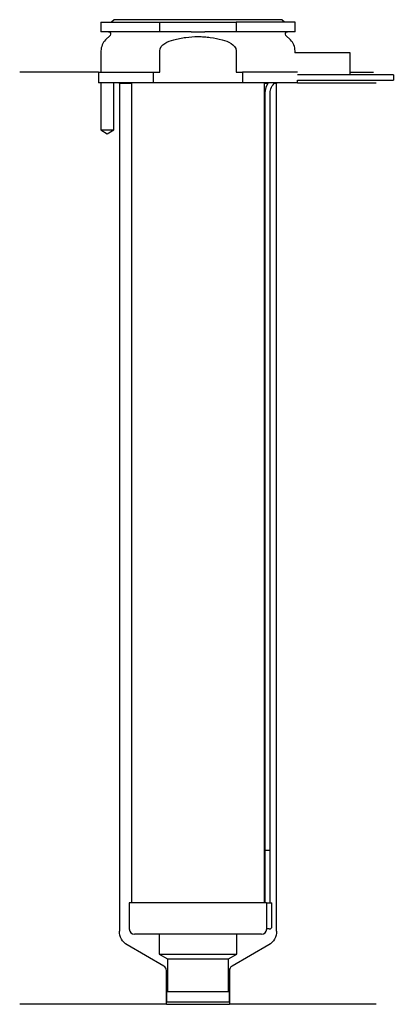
# Model space of a CAD drawing. Header units: inches. Extents: x 24 to 95, y 97 to 284.
import ezdxf

# ---------------------------------------------------------------- set-up
doc = ezdxf.new("R2010")
doc.units = ezdxf.units.IN
for name, color, linetype in [('201', 7, 'Continuous'), ('30', 7, 'Continuous'), ('32', 7, 'Continuous')]:
    doc.layers.add(name, color=color, linetype=linetype)

msp = doc.modelspace()

# ---------------------------------------------------------------- linework, layer by layer
at = {"layer": '201', "color": 113}
for p, q in [((38.53, 274.31), (23.53, 274.31)), ((38.53, 274.31), (38.53, 272.31)), ((86.53, 274.31), (90.99, 274.31)), ((38.98, 272.31), (38.98, 263.31)), ((41.48, 263.31), (41.48, 272.31)), ((42.43, 272.31), (42.53, 272.21)), ((42.53, 272.21), (44.83, 272.21)), ((42.53, 272.21), (42.53, 110.58)), ((70.23, 272.21), (70.84, 272.21)), ((72.15, 272.21), (72.53, 272.21)), ((72.53, 272.21), (72.63, 272.31)), ((72.53, 110.58), (72.53, 272.21)), ((76.53, 272.31), (91.53, 272.31)), ((38.98, 263.31), (40.23, 262.59)), ((40.23, 262.59), (41.48, 263.31)), ((51.02, 103.94), (44.03, 107.98)), ((71.03, 107.98), (64.03, 103.94)), ((51.52, 96.65), (51.52, 103.07)), ((63.53, 103.07), (63.53, 96.65)), ((51.52, 96.65), (23.53, 96.65)), ((51.52, 96.65), (63.53, 96.65)), ((91.53, 96.65), (63.53, 96.65))]:
    msp.add_line(p, q, dxfattribs=at)
at = {"layer": '201', "color": 113, "extrusion": (0, 0, -1)}
for centre, start, end in [((-45.53, 110.58), -60, 0), ((-69.53, 110.58), 180, 240)]:
    msp.add_arc(centre, 3, start, end, dxfattribs=at)
at = {"layer": '201', "color": 113}
for centre, start, end in [((50.52, 103.07), 0, 60), ((64.53, 103.07), 120, 180)]:
    msp.add_arc(centre, 1, start, end, dxfattribs=at)
at = {"layer": '30', "color": 113}
for p, q in [((39.03, 283.81), (39.03, 282.01)), ((39.03, 283.81), (50.23, 283.81)), ((41.53, 284.31), (41.03, 283.81)), ((73.53, 284.31), (41.53, 284.31)), ((50.23, 282.01), (50.23, 283.81)), ((50.23, 283.81), (64.82, 283.81)), ((76.03, 283.81), (64.82, 283.81)), ((64.82, 283.81), (64.82, 282.01)), ((74.03, 283.81), (73.53, 284.31)), ((76.03, 282.01), (76.03, 283.81)), ((50.23, 282.01), (39.03, 282.01)), ((56.22, 282.01), (50.23, 282.01)), ((64.82, 282.01), (58.83, 282.01)), ((76.03, 282.01), (64.82, 282.01)), ((40.76, 281.33), (39.9, 280.48)), ((75.15, 280.48), (74.29, 281.33)), ((39.03, 278.35), (39.03, 275.31)), ((50.23, 274.31), (50.23, 278.35)), ((64.82, 278.35), (64.82, 274.31)), ((76.03, 278.01), (76.03, 278.35)), ((38.53, 274.31), (38.53, 272.31)), ((38.53, 274.31), (49.04, 274.31)), ((38.98, 275.31), (39.03, 275.31)), ((38.98, 275.31), (38.98, 274.31)), ((49.04, 272.31), (49.04, 274.31)), ((49.04, 274.31), (50.23, 274.31)), ((64.82, 274.31), (66.01, 274.31)), ((76.48, 274.31), (66.01, 274.31)), ((66.01, 274.31), (66.01, 272.31)), ((49.04, 272.31), (38.53, 272.31)), ((38.98, 272.31), (38.98, 263.31)), ((41.48, 263.31), (41.48, 272.31)), ((44.83, 272.31), (44.83, 116.01)), ((66.01, 272.31), (49.04, 272.31)), ((76.53, 272.31), (66.01, 272.31)), ((70.23, 116.01), (70.23, 272.31)), ((76.53, 272.31), (76.53, 272.81)), ((76.53, 272.81), (94.78, 272.81)), ((94.78, 273.81), (86.53, 273.81)), ((94.78, 273.81), (94.78, 272.81)), ((70.28, 270.31), (70.28, 126.01)), ((71.28, 126.01), (71.28, 270.31)), ((38.98, 263.31), (41.48, 263.31)), ((70.28, 126.01), (71.28, 126.01)), ((70.28, 126.01), (71.28, 126.01)), ((70.28, 126.01), (70.28, 116.01)), ((71.28, 116.01), (71.28, 126.01)), ((44.43, 116.01), (44.43, 111.01)), ((70.6, 116.01), (44.43, 116.01)), ((70.6, 116.01), (70.6, 111.51)), ((70.6, 116.01), (71.63, 116.01)), ((71.63, 111.51), (71.63, 116.01)), ((71.13, 111.01), (70.62, 111.01)), ((69.63, 110.01), (45.43, 110.01)), ((50.13, 110.01), (50.13, 106.23)), ((64.93, 106.23), (64.93, 110.01)), ((50.13, 106.23), (51.72, 105.31)), ((50.13, 106.23), (64.93, 106.23)), ((51.72, 105.31), (51.72, 99.11)), ((51.72, 105.31), (63.33, 105.31)), ((63.33, 105.31), (64.93, 106.23)), ((63.33, 99.11), (63.33, 105.31)), ((51.52, 99.11), (63.53, 99.11)), ((51.52, 99.11), (51.52, 97.11)), ((63.53, 97.11), (63.53, 99.11)), ((51.52, 97.11), (63.53, 97.11))]:
    msp.add_line(p, q, dxfattribs=at)
at = {"layer": '30', "color": 113, "extrusion": (0, 0, -1)}
for centre, radius, start, end in [((-40.48, 281.61), 0.4, 90, 225), ((-74.58, 281.61), 0.4, -45, 90), ((-73.78, 270.31), 2.5, 0, 53.1295)]:
    msp.add_arc(centre, radius, start, end, dxfattribs=at)
at = {"layer": '30', "color": 113}
for centre, radius, start, end in [((42.03, 278.35), 3, 135, 180), ((73.03, 278.35), 3, 0, 45), ((73.78, 270.31), 3.5, 145.1489, 180), ((45.43, 111.01), 1, 180, 270), ((69.63, 111.01), 1, -90, 0), ((71.13, 111.51), 0.5, -90, 0)]:
    msp.add_arc(centre, radius, start, end, dxfattribs=at)
for points, knots in [([(56.22, 282.01), (56.65, 282.01), (57.08, 282.01), (57.54, 282.01), (57.57, 282.01), (57.62, 282.01), (57.7, 282.01), (57.9, 282.01), (58.06, 282.01), (58.39, 282.01), (58.61, 282.01), (58.83, 282.01)], [0, 0, 0, 0, 0.5, 0.5, 0.53125, 0.53125, 0.5625, 0.625, 0.75, 0.75, 1, 1, 1, 1]), ([(50.23, 278.35), (50.23, 278.96), (50.71, 279.47), (51.73, 280.12), (52.31, 280.32), (52.89, 280.48)], [0, 0, 0, 0, 0.5, 0.5, 1, 1, 1, 1]), ([(52.89, 280.48), (53.08, 280.53), (53.27, 280.57), (53.65, 280.66), (53.84, 280.7), (54.42, 280.82), (54.8, 280.89), (55.96, 281.04), (56.74, 281.1), (57.72, 281.1), (57.92, 281.09), (58.31, 281.08), (58.51, 281.07), (59.1, 281.03), (59.49, 280.99), (60.65, 280.83), (61.41, 280.67), (62.16, 280.48)], [0, 0, 0, 0, 0.0625, 0.0625, 0.125, 0.125, 0.25, 0.25, 0.5, 0.5, 0.5625, 0.5625, 0.625, 0.625, 0.75, 0.75, 1, 1, 1, 1]), ([(62.16, 280.48), (62.75, 280.32), (63.31, 280.12), (64.34, 279.47), (64.82, 278.97), (64.82, 278.35)], [0, 0, 0, 0, 0.5, 0.5, 1, 1, 1, 1]), ([(70.6, 111.51), (70.6, 111.46), (70.6, 111.4), (70.6, 111.3), (70.6, 111.25), (70.61, 111.16), (70.61, 111.12), (70.61, 111.06), (70.62, 111.04), (70.62, 111.03), (70.62, 111.02), (70.62, 111.01)], [0, 0, 0, 0, 0.208202, 0.208202, 0.416635, 0.416635, 0.625338, 0.625338, 0.835614, 0.835614, 1, 1, 1, 1])]:
    msp.add_open_spline(points, degree=3, knots=knots, dxfattribs=at)
at = {"layer": '32', "color": 113}
for p, q in [((86.53, 278.01), (75.98, 278.01)), ((86.53, 273.81), (86.53, 278.01)), ((86.53, 273.81), (76.48, 273.81))]:
    msp.add_line(p, q, dxfattribs=at)

doc.saveas('drawing.dxf')
